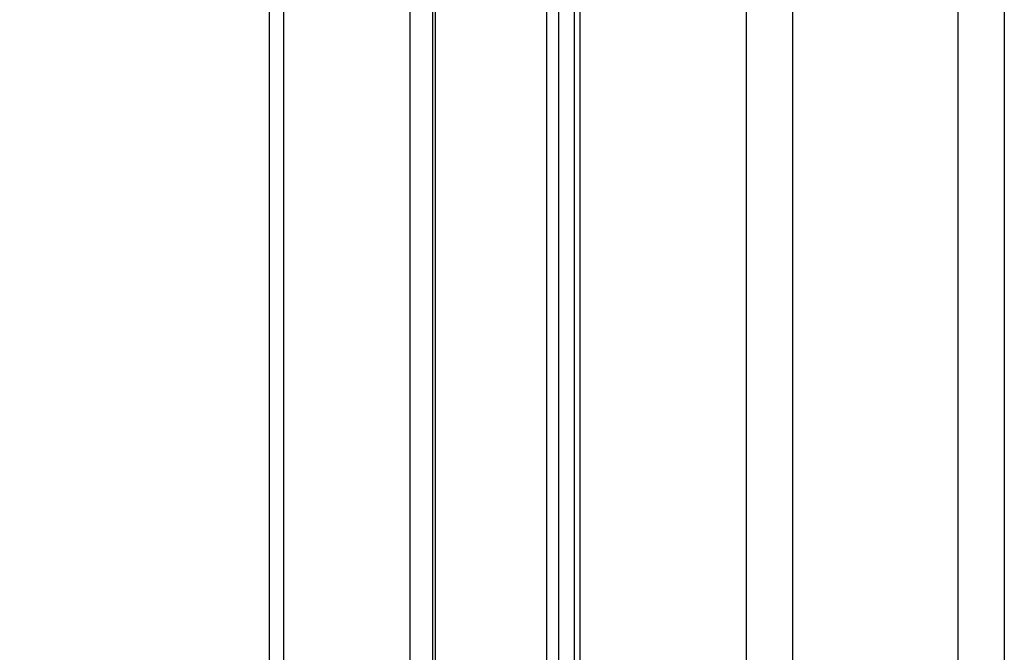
# Model space of a CAD drawing. Header units: millimetres. Extents: x 20 to 22981, y 40 to 19992.
# Tile 33 of 158: x 6573 to 6810, y 5952 to 6105. Entities that reach past the tile are written whole.
import ezdxf

# ---------------------------------------------------------------- set-up
doc = ezdxf.new("R2010")
doc.units = ezdxf.units.MM
doc.header["$LTSCALE"] = 2
doc.layers.add('COMPONENT_GEOMETRY', color=7, linetype='Continuous')
doc.styles.add('SLDTEXTSTYLE0', font='TXT', dxfattribs={"width": 0.75})
doc.dimstyles.new('SLDDIMSTYLE0', dxfattribs={"dimtxt": 100, "dimasz": 6.604, "dimexe": 0, "dimexo": 0.0625, "dimgap": 25, "dimtad": 0, "dimtih": 1, "dimtoh": 1, "dimdec": 0, "dimrnd": 1e-09, "dimzin": 12, "dimdsep": 46, "dimtxsty": 'SLDTEXTSTYLE0', "dimsah": 1, "dimcen": 0.09, "dimadec": 0, "dimazin": 3, "dimtfac": 1, "dimtdec": 0, "dimtofl": 0, "dimtmove": 0, "dimatfit": 3, "dimfxl": 1, "dimfrac": 2, "dimtolj": 1, "dimtzin": 12, "dimarcsym": 0})

# ---------------------------------------------------------------- blocks, each defined once
blk = doc.blocks.new('_D_4')
at = {"layer": 'COMPONENT_GEOMETRY', "color": 7}
for p, q in [((6638.52, 7959.49), (995.17, 7959.49)), ((1001.52, 7959.49), (1001.52, 5203.33)), ((801.45, 5183.02), (770.98, 5183.02)), ((770.98, 5183.02), (770.98, 5024.27)), ((1201.59, 5183.02), (1232.06, 5183.02)), ((1232.06, 5183.02), (1232.06, 5024.27)), ((770.98, 5024.27), (801.45, 5024.27)), ((1232.06, 5024.27), (1201.59, 5024.27)), ((1001.52, 2118.49), (1001.52, 4874.65)), ((6578.75, 2118.49), (995.17, 2118.49))]:
    blk.add_line(p, q, dxfattribs=at)
for points in [[(1001.52, 7959.49), (1000.51, 7952.89), (1002.54, 7952.89)], [(1001.52, 2118.49), (1002.54, 2125.1), (1000.51, 2125.1)]]:
    blk.add_solid(points, dxfattribs=at)
at = {"layer": 'COMPONENT_GEOMETRY', "color": 7, "char_height": 100, "attachment_point": 1, "style": 'SLDTEXTSTYLE0'}
for s, insert in [('9\'6.98"', (801.45, 5153.18)), ('2921mm', (728.74, 5003.56))]:
    blk.add_mtext(s, dxfattribs=dict(at, insert=insert))

msp = doc.modelspace()

# ---------------------------------------------------------------- linework, layer by layer
at = {"color": 8, "linetype": 'Continuous', "lineweight": 25}
for p, q in [((6748.24, 2191.49), (6748.24, 7939.49)), ((6759.31, 7939.49), (6759.31, 2191.49)), ((6799.26, 2191.49), (6799.26, 7939.49)), ((6810.34, 7939.49), (6810.34, 2191.49)), ((6636.74, 6410.02), (6636.74, 5905.15)), ((6667.23, 5908.63), (6667.23, 6410.02)), ((6673.24, 6410.02), (6673.24, 5911.82)), ((6700.18, 5907.27), (6700.18, 6410.02)), ((6702.97, 6410.02), (6702.97, 5904.34)), ((6708.14, 6410.02), (6708.14, 5896.62))]:
    msp.add_line(p, q, dxfattribs=at)
at = {"color": 7, "linetype": 'Continuous', "lineweight": 25}
for p, q in [((6633.39, 5905.35), (6633.39, 6410.02)), ((6672.65, 6410.02), (6672.65, 5911.6)), ((6706.75, 6410.02), (6706.75, 5899.18))]:
    msp.add_line(p, q, dxfattribs=at)

# ---------------------------------------------------------------- dimensions: what is measured, and where the dimension line sits
at = {"layer": 'COMPONENT_GEOMETRY', "color": 7}
dim = msp.add_linear_dim(base=(1001.52, 7959.49), p1=(6581.29, 2118.49), p2=(6641.06, 7959.49), angle=90, dimstyle='SLDDIMSTYLE0', dxfattribs=at)
dim.commit()
dim.dimension.update_dxf_attribs({"geometry": '_D_4', "text_midpoint": (1001.52, 5038.99), "dimtype": 160})

doc.saveas('drawing.dxf')
